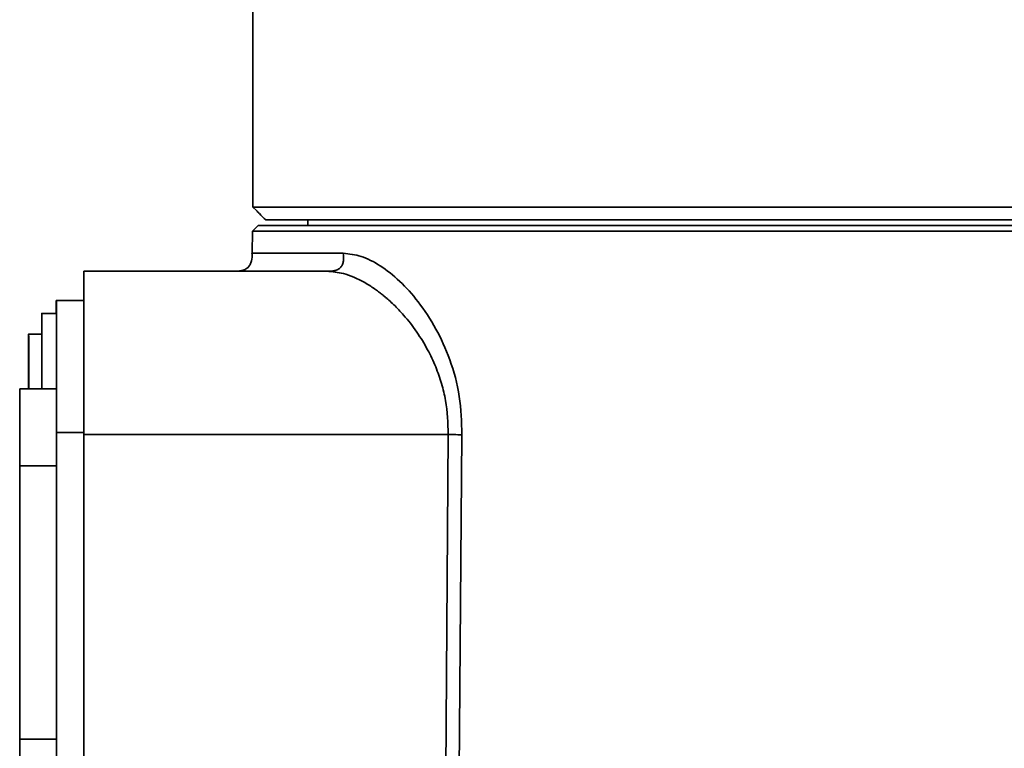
# Paper-space layout '图纸1' of a CAD drawing. Header units: millimetres. Extents: x 98 to 175, y 94 to 269.
# Tile 4 of 13: x 116 to 126, y 104 to 112. Entities that reach past the tile are written whole.
import ezdxf

# ---------------------------------------------------------------- set-up
doc = ezdxf.new("R2010")
doc.units = ezdxf.units.MM

psp = doc.layouts.new('图纸1')

# ---------------------------------------------------------------- linework, layer by layer
at = {"color": 7, "linetype": 'Continuous', "lineweight": 35}
for p, q in [((118.049, 131.7544), (118.049, 110.5744)), ((118.049, 110.5744), (118.0512, 110.5744)), ((118.0512, 109.9144), (118.0512, 110.5744)), ((118.0512, 110.5744), (118.0512, 109.9144)), ((118.0512, 109.9144), (136.0468, 109.9144)), ((118.089, 109.8767), (118.0512, 109.9144)), ((118.0512, 109.9144), (118.0889, 109.8767)), ((118.109, 109.7144), (118.0479, 109.6533)), ((118.109, 109.7144), (127.0506, 109.7144)), ((118.1907, 109.7744), (135.9073, 109.7744)), ((118.649, 109.7744), (118.649, 109.7144)), ((118.0479, 109.6533), (118.0437, 109.4109)), ((127.0506, 109.6533), (118.0479, 109.6533)), ((116.2082, 109.2144), (116.2097, 109.2144)), ((118.8585, 109.2144), (116.2097, 109.2144)), ((115.9082, 108.8944), (115.9097, 108.8944)), ((115.9097, 108.8944), (116.2098, 108.8944)), ((116.2081, 108.8944), (116.2082, 108.9147)), ((116.2082, 108.9147), (116.2097, 108.9147)), ((115.9089, 108.7544), (115.7489, 108.7544)), ((115.7489, 108.5294), (115.6069, 108.5294)), ((115.6069, 108.3373), (115.607, 108.3373)), ((115.6069, 108.1846), (115.6069, 108.3373)), ((115.607, 108.1846), (115.607, 108.3373)), ((115.6069, 108.1846), (115.6069, 108.1846)), ((115.6069, 108.1243), (115.6069, 108.1846)), ((115.607, 108.1846), (115.6069, 108.1846)), ((115.6069, 108.1243), (115.6069, 108.1243)), ((115.6069, 107.9716), (115.6069, 108.1243)), ((115.607, 108.1243), (115.6069, 108.1243)), ((115.607, 108.1243), (115.607, 108.1846)), ((115.607, 108.1846), (115.607, 108.1846)), ((115.607, 107.9716), (115.607, 108.1243)), ((115.607, 108.1243), (115.607, 108.1243)), ((115.5099, 107.9306), (115.5093, 107.9306)), ((115.5099, 107.9306), (115.9099, 107.9306)), ((115.6069, 107.9716), (115.607, 107.9716)), ((115.91, 107.4544), (115.91, 107.2899)), ((116.21, 107.4344), (116.21, 94.2544)), ((116.2101, 107.4344), (116.2101, 95.5745)), ((120.1812, 107.4344), (116.2101, 107.4344)), ((120.0913, 95.7909), (120.1812, 107.4344)), ((120.3298, 107.4309), (120.2387, 95.7909)), ((115.5092, 107.0906), (115.5092, 104.1106)), ((115.51, 104.1106), (115.51, 107.0906)), ((115.51, 107.0906), (115.91, 107.0906)), ((115.91, 104.1106), (115.91, 107.0906)), ((115.51, 104.1106), (115.91, 104.1106))]:
    psp.add_line(p, q, dxfattribs=at)
at = {"color": 8, "linetype": 'Continuous', "lineweight": 35}
for p, q in [((118.0889, 109.8767), (118.0889, 109.8767)), ((115.91, 107.4544), (116.21, 107.4544))]:
    psp.add_line(p, q, dxfattribs=at)
at = {"color": 7, "linetype": 'Continuous', "lineweight": 35, "flags": 128}
for points in [[(116.2097, 109.2144), (116.2098, 109.1802), (116.2099, 109.0789), (116.2099, 108.9144), (116.21, 108.6931), (116.21, 108.4233), (116.21, 108.1156), (116.2101, 107.7817), (116.2101, 107.4344)], [(115.9097, 108.8944), (115.9098, 108.8667), (115.9098, 108.7848), (115.9099, 108.6517), (115.9099, 108.4726), (115.91, 108.2544), (115.91, 108.0055), (115.91, 107.7353), (115.91, 107.4544)], [(116.2097, 108.9147), (116.2098, 108.8862), (116.2098, 108.802), (116.2099, 108.6652), (116.2099, 108.4811), (116.21, 108.2568), (116.21, 108.0009), (116.21, 107.7232), (116.21, 107.4344)], [(115.7491, 107.9306), (115.7491, 108.0502), (115.7491, 108.2586), (115.749, 108.4544), (115.749, 108.614), (115.749, 108.7182), (115.7489, 108.7544), (115.7489, 108.7182), (115.7489, 108.614), (115.7489, 108.5262)], [(115.9091, 107.9306), (115.9091, 108.0502), (115.9091, 108.2586), (115.909, 108.4544), (115.909, 108.614), (115.909, 108.7182), (115.9089, 108.7544)], [(115.6069, 107.9306), (115.6069, 108.0109), (115.6069, 108.1544), (115.6069, 108.2979), (115.6069, 108.4196), (115.6069, 108.5009), (115.6069, 108.5294), (115.607, 108.5009), (115.607, 108.4196), (115.607, 108.2979), (115.607, 108.1544), (115.607, 108.1544)], [(115.7489, 108.5294), (115.749, 108.5009), (115.749, 108.4196), (115.749, 108.2979), (115.749, 108.1544)], [(115.607, 108.1544), (115.607, 108.0109), (115.607, 107.9306)], [(115.749, 108.1544), (115.749, 108.0109), (115.749, 107.9306)], [(115.5093, 107.9306), (115.5093, 107.9144), (115.5092, 107.8666), (115.5092, 107.789), (115.5092, 107.6845), (115.5092, 107.5572), (115.5092, 107.412), (115.5092, 107.2544), (115.5092, 107.0906)], [(115.51, 107.0906), (115.51, 107.2544), (115.51, 107.412), (115.51, 107.5572), (115.51, 107.6845), (115.5099, 107.789), (115.5099, 107.8666), (115.5099, 107.9144), (115.5099, 107.9306)], [(115.91, 107.0906), (115.91, 107.2544), (115.91, 107.412), (115.91, 107.5572), (115.91, 107.6845), (115.9099, 107.789), (115.9099, 107.8666), (115.9099, 107.9144), (115.9099, 107.9306)], [(115.5092, 104.1106), (115.5092, 103.9467), (115.5092, 103.7891), (115.5092, 103.6439), (115.5092, 103.5166), (115.5092, 103.4121), (115.5092, 103.3345), (115.5093, 103.2867), (115.5093, 103.2706)], [(115.5099, 103.2706), (115.5099, 103.2867), (115.5099, 103.3345), (115.5099, 103.4121), (115.51, 103.5166), (115.51, 103.6439), (115.51, 103.7891), (115.51, 103.9467), (115.51, 104.1106)], [(115.9099, 103.2706), (115.9099, 103.2867), (115.9099, 103.3345), (115.9099, 103.4121), (115.91, 103.5166), (115.91, 103.6439), (115.91, 103.7891), (115.91, 103.9467), (115.91, 104.1106)]]:
    psp.add_lwpolyline(points, dxfattribs=at)
at = {"color": 7, "linetype": 'Continuous', "lineweight": 35}
for centre, radius, start, end in [((401.1072, 108.887), 284.8992, 179.934155, 179.99851), ((210.6277, 108.747), 94.7196, 179.910848, 179.995534)]:
    psp.add_arc(centre, radius, start, end, dxfattribs=at)
for points, knots in [([(118.1907, 109.7744), (118.1679, 109.7975), (118.1347, 109.8309), (118.0999, 109.8658), (118.089, 109.8767)], [0, 0, 0, 0, 0.6882988, 1, 1, 1, 1]), ([(118.0437, 109.4109), (118.0428, 109.3828), (118.0416, 109.3408), (118.0231, 109.2887), (117.9996, 109.2558), (117.9662, 109.2329), (117.9138, 109.2153), (117.8718, 109.2148), (117.8437, 109.2144)], [0, 0, 0, 0, 0.2554476, 0.3808178, 0.4999998, 0.6191818, 0.744552, 1, 1, 1, 1]), ([(119.0364, 109.4109), (119.0389, 109.3831), (119.0427, 109.3418), (119.03, 109.2896), (119.0101, 109.2564), (118.979, 109.2332), (118.9282, 109.2153), (118.8865, 109.2148), (118.8585, 109.2144)], [0, 0, 0, 0, 0.2566671, 0.3817909, 0.4999993, 0.6182214, 0.7433718, 1, 1, 1, 1]), ([(119.0364, 109.4109), (119.1009, 109.4043), (119.2306, 109.3909), (119.4402, 109.2819), (119.6518, 109.1164), (119.8594, 108.8852), (120.0492, 108.5997), (120.2062, 108.2515), (120.3167, 107.8581), (120.3255, 107.5716), (120.3298, 107.4309)], [0, 0, 0, 0, 0.1225108, 0.2464804, 0.3719887, 0.4951203, 0.6239703, 0.7462846, 0.8753819, 1, 1, 1, 1]), ([(120.1812, 107.4344), (120.1767, 107.5592), (120.17, 107.7499), (120.1095, 107.9933), (120.0444, 108.1807), (119.9535, 108.3704), (119.8358, 108.562), (119.7103, 108.723), (119.6055, 108.8329), (119.5434, 108.8908), (119.5095, 108.9205), (119.4939, 108.9338), (119.4846, 108.9415), (119.4797, 108.9455), (119.4613, 108.9605), (119.4302, 108.9848), (119.385, 109.0181), (119.3317, 109.0543), (119.2133, 109.1258), (119.0502, 109.1982), (118.9174, 109.2094), (118.8585, 109.2144)], [0, 0, 0, 0, 0.1189243, 0.1816405, 0.2471536, 0.3208547, 0.4042598, 0.4976654, 0.5627916, 0.595602, 0.6091868, 0.6231633, 0.62341, 0.6255853, 0.6318342, 0.6558119, 0.6803008, 0.7115921, 0.7496851, 0.8887674, 1, 1, 1, 1]), ([(120.1812, 107.4344), (120.1951, 107.4341), (120.2234, 107.4334), (120.2655, 107.4324), (120.3015, 107.4316), (120.3205, 107.4311), (120.3298, 107.4309)], [0, 0, 0, 0, 0.24586931, 0.49999766, 0.7547592, 1, 1, 1, 1])]:
    psp.add_open_spline(points, degree=3, knots=knots, dxfattribs=at)
at = {"color": 8, "linetype": 'Continuous', "lineweight": 35}
psp.add_open_spline([(118.0438, 109.4109), (118.0437, 109.4109), (118.0227, 109.4109), (118.0954, 109.4109), (118.2738, 109.4109), (118.5827, 109.4109), (118.8852, 109.4109), (119.0364, 109.4109)], degree=3, knots=[0, 0, 0, 0, 0.0003892, 0.2502919, 0.5001946, 0.7500973, 1, 1, 1, 1], dxfattribs=at)

doc.saveas('drawing.dxf')
